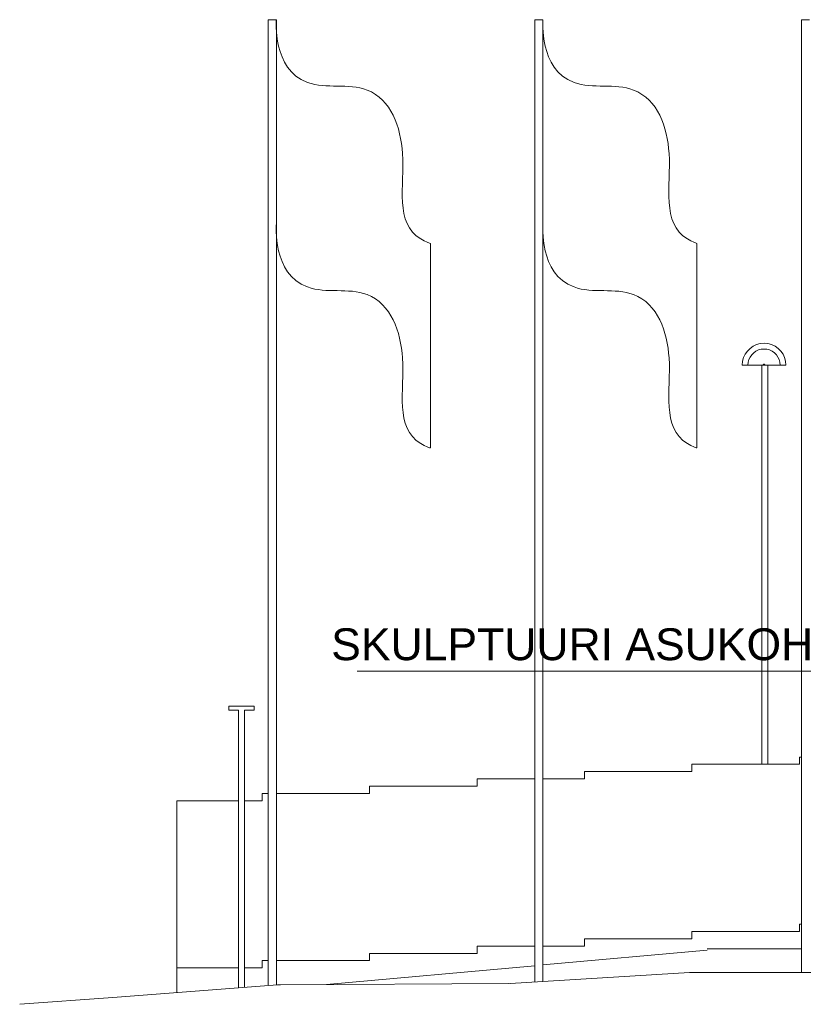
# Model space of a CAD drawing. Header units: millimetres. Extents: x 641988563 to 642234695, y 6457251462 to 6457368821.
# Tile 215 of 223: x 642217052 to 642226894, y 6457251462 to 6457263828. Entities that reach past the tile are written whole.
import ezdxf

# ---------------------------------------------------------------- set-up
doc = ezdxf.new("R2010")
doc.units = ezdxf.units.MM
doc.header["$MEASUREMENT"] = 0
doc.layers.add('_KUU_JOONED', color=7, linetype='Continuous')
doc.layers.add('_KUU_TEKST', color=7, linetype='Continuous')
doc.styles.add('GENERATED_STYLE_4', font='arial.ttf')

msp = doc.modelspace()

# ---------------------------------------------------------------- linework, layer by layer
at = {"color": 253, "linetype": 'Continuous', "lineweight": 13, "true_color": 0xaaaaaa}
for p, q in [((642220173.523, 6457263828.078), (642220275.523, 6457263828.078)), ((642220173.523, 6457251706.68), (642220173.523, 6457263828.078)), ((642220275.523, 6457251707.253), (642220275.523, 6457263828.078)), ((642223521.652, 6457263828.078), (642223623.652, 6457263828.078)), ((642223521.652, 6457251742.336), (642223521.652, 6457263828.078)), ((642223623.652, 6457251748.477), (642223623.652, 6457263828.078)), ((642226869.781, 6457263828.078), (642226971.781, 6457263828.078)), ((642226869.781, 6457251859.249), (642226869.781, 6457263828.078)), ((642222209.998, 6457261017.914), (642222209.998, 6457258448.771)), ((642225558.127, 6457261017.914), (642225558.127, 6457258448.771)), ((642226191.257, 6457259666.133), (642226225.052, 6457259699.928)), ((642226225.052, 6457259699.928), (642226264.202, 6457259727.341)), ((642226264.202, 6457259727.341), (642226307.517, 6457259747.539)), ((642226299.467, 6457259664.723), (642226331.359, 6457259679.595)), ((642226307.517, 6457259747.539), (642226353.681, 6457259759.909)), ((642226331.359, 6457259679.595), (642226365.35, 6457259688.703)), ((642226353.681, 6457259759.909), (642226401.293, 6457259764.074)), ((642226365.35, 6457259688.703), (642226400.406, 6457259691.77)), ((642226400.406, 6457259691.77), (642226435.461, 6457259688.703)), ((642226401.293, 6457259764.074), (642226448.904, 6457259759.909)), ((642226435.461, 6457259688.703), (642226469.452, 6457259679.595)), ((642226448.904, 6457259759.909), (642226495.068, 6457259747.539)), ((642226469.452, 6457259679.595), (642226501.344, 6457259664.723)), ((642226495.068, 6457259747.539), (642226538.384, 6457259727.341)), ((642226538.384, 6457259727.341), (642226577.533, 6457259699.928)), ((642226577.533, 6457259699.928), (642226611.328, 6457259666.133)), ((642226131.276, 6457259537.502), (642226143.646, 6457259583.667)), ((642226143.646, 6457259583.667), (642226163.844, 6457259626.982)), ((642226163.844, 6457259626.982), (642226191.257, 6457259666.133)), ((642226201.595, 6457259524.947), (642226210.702, 6457259558.937)), ((642226210.702, 6457259558.937), (642226225.574, 6457259590.83)), ((642226225.574, 6457259590.83), (642226245.758, 6457259619.656)), ((642226245.758, 6457259619.656), (642226270.641, 6457259644.539)), ((642226270.641, 6457259644.539), (642226299.467, 6457259664.723)), ((642226501.344, 6457259664.723), (642226530.17, 6457259644.539)), ((642226530.17, 6457259644.539), (642226555.053, 6457259619.656)), ((642226555.053, 6457259619.656), (642226575.237, 6457259590.83)), ((642226575.237, 6457259590.83), (642226590.109, 6457259558.937)), ((642226590.109, 6457259558.937), (642226599.216, 6457259524.947)), ((642226611.328, 6457259666.133), (642226638.741, 6457259626.982)), ((642226638.741, 6457259626.982), (642226658.939, 6457259583.667)), ((642226658.939, 6457259583.667), (642226671.309, 6457259537.502)), ((642226127.111, 6457259489.891), (642226131.276, 6457259537.502)), ((642226675.475, 6457259489.891), (642226127.111, 6457259489.891)), ((642226198.528, 6457259489.891), (642226201.595, 6457259524.947)), ((642226374.121, 6457254476.127), (642226374.121, 6457259489.891)), ((642226387.667, 6457259489.891), (642226387.85, 6457259491.981)), ((642226387.85, 6457259491.981), (642226388.393, 6457259494.009)), ((642226388.393, 6457259494.009), (642226389.28, 6457259495.911)), ((642226389.28, 6457259495.911), (642226390.484, 6457259497.63)), ((642226390.484, 6457259497.63), (642226391.968, 6457259499.115)), ((642226391.253, 6457259489.891), (642226391.436, 6457259491.981)), ((642226391.436, 6457259491.981), (642226391.979, 6457259494.009)), ((642226391.968, 6457259499.115), (642226393.688, 6457259500.318)), ((642226391.979, 6457259494.009), (642226392.866, 6457259495.911)), ((642226392.866, 6457259495.911), (642226394.07, 6457259497.63)), ((642226393.688, 6457259500.318), (642226395.59, 6457259501.205)), ((642226394.07, 6457259497.63), (642226395.554, 6457259499.115)), ((642226395.554, 6457259499.115), (642226397.273, 6457259500.318)), ((642226395.59, 6457259501.205), (642226397.617, 6457259501.749)), ((642226397.273, 6457259500.318), (642226399.176, 6457259501.205)), ((642226397.617, 6457259501.749), (642226399.708, 6457259501.932)), ((642226399.176, 6457259501.205), (642226401.203, 6457259501.749)), ((642226399.708, 6457259501.932), (642226401.799, 6457259501.749)), ((642226401.203, 6457259501.749), (642226401.501, 6457259501.775)), ((642226401.799, 6457259501.749), (642226403.826, 6457259501.205)), ((642226403.826, 6457259501.205), (642226405.729, 6457259500.318)), ((642226405.729, 6457259500.318), (642226407.448, 6457259499.115)), ((642226407.448, 6457259499.115), (642226408.932, 6457259497.63)), ((642226408.932, 6457259497.63), (642226410.136, 6457259495.911)), ((642226410.136, 6457259495.911), (642226411.023, 6457259494.009)), ((642226411.023, 6457259494.009), (642226411.566, 6457259491.981)), ((642226411.566, 6457259491.981), (642226411.749, 6457259489.891)), ((642226449.588, 6457254476.127), (642226449.588, 6457259489.891)), ((642226599.216, 6457259524.947), (642226602.283, 6457259489.891)), ((642226671.309, 6457259537.502), (642226675.475, 6457259489.891)), ((642219676.886, 6457255204.851), (642219996.886, 6457255204.851)), ((642219676.886, 6457255154.851), (642219676.886, 6457255204.851)), ((642219676.886, 6457255154.851), (642219799.21, 6457255154.851)), ((642219799.21, 6457251669.44), (642219799.216, 6457255154.851)), ((642219874.56, 6457255154.851), (642219996.886, 6457255154.851)), ((642219874.56, 6457251675.341), (642219874.566, 6457255154.851)), ((642219996.886, 6457255154.851), (642219996.886, 6457255204.851)), ((642226869.781, 6457254567.688), (642226845.671, 6457254567.688)), ((642226845.671, 6457254476.127), (642226845.671, 6457254567.688)), ((642225495.671, 6457254384.565), (642224145.671, 6457254384.565)), ((642224145.671, 6457254293.004), (642224145.671, 6457254384.565)), ((642226845.671, 6457254476.127), (642225495.671, 6457254476.127)), ((642225495.671, 6457254384.565), (642225495.671, 6457254476.127)), ((642223521.652, 6457254293.004), (642222795.671, 6457254293.004)), ((642222799.207, 6457254293.004), (642222795.671, 6457254293.004)), ((642222795.671, 6457254201.442), (642222795.671, 6457254293.004)), ((642224145.671, 6457254293.004), (642223623.652, 6457254293.004)), ((642221874.566, 6457254201.442), (642221445.671, 6457254201.442)), ((642221445.671, 6457254109.881), (642221445.671, 6457254201.442)), ((642222795.671, 6457254201.442), (642221874.566, 6457254201.442)), ((642219799.21, 6457254018.32), (642219024.65, 6457254018.32)), ((642219024.65, 6457251608.782), (642219024.65, 6457254018.32)), ((642220095.671, 6457254018.32), (642219874.56, 6457254018.32)), ((642220173.523, 6457254109.881), (642220095.671, 6457254109.881)), ((642220095.671, 6457254018.32), (642220095.671, 6457254109.881)), ((642221445.671, 6457254109.881), (642220275.523, 6457254109.881)), ((642226845.671, 6457252467.688), (642226869.781, 6457252467.688)), ((642226845.671, 6457252467.688), (642226845.671, 6457252376.127)), ((642224145.671, 6457252284.565), (642225495.671, 6457252284.565)), ((642224145.671, 6457252284.565), (642224145.671, 6457252193.004)), ((642225495.671, 6457252376.127), (642226845.671, 6457252376.127)), ((642225495.671, 6457252376.127), (642225495.671, 6457252284.565)), ((642222795.671, 6457252193.004), (642222799.207, 6457252193.004)), ((642222795.671, 6457252193.004), (642223521.652, 6457252193.004)), ((642222795.671, 6457252193.004), (642222795.671, 6457252101.442)), ((642223623.652, 6457252193.004), (642224145.671, 6457252193.004)), ((642223623.652, 6457251955.625), (642225686.349, 6457252141.233)), ((642225686.349, 6457252159.249), (642226869.781, 6457252159.249)), ((642221445.671, 6457252101.442), (642221874.566, 6457252101.442)), ((642221445.671, 6457252101.442), (642221445.671, 6457252009.881)), ((642221874.566, 6457252101.442), (642222795.671, 6457252101.442)), ((642219024.65, 6457251918.32), (642219799.21, 6457251918.32)), ((642219874.56, 6457251918.32), (642220095.671, 6457251918.32)), ((642220095.671, 6457252009.881), (642220173.523, 6457252009.881)), ((642220095.671, 6457252009.881), (642220095.671, 6457251918.32)), ((642220275.523, 6457252009.881), (642221445.671, 6457252009.881)), ((642220905.863, 6457251711.078), (642223521.652, 6457251946.446))]:
    msp.add_line(p, q, dxfattribs=at)
at = {"color": 7, "linetype": 'Continuous', "lineweight": 5}
msp.add_line((642227359.761, 6457255647.087), (642221289.453, 6457255647.087), dxfattribs=at)
at = {"color": 7, "linetype": 'Continuous', "lineweight": 20}
for p, q in [((642225463.561, 6457251859.249), (642223211.315, 6457251723.652)), ((642227593.534, 6457251859.249), (642225463.561, 6457251859.249)), ((642220287.856, 6457251707.707), (642218219.715, 6457251545.746)), ((642220296.228, 6457251707.651), (642220287.856, 6457251707.707)), ((642220300.308, 6457251707.626), (642220296.228, 6457251707.651)), ((642220309.083, 6457251707.587), (642220300.308, 6457251707.626)), ((642220318.207, 6457251707.559), (642220309.083, 6457251707.587)), ((642220327.401, 6457251707.544), (642220318.207, 6457251707.559)), ((642223193.411, 6457251723.642), (642220327.401, 6457251707.544)), ((642223202.229, 6457251723.639), (642223193.411, 6457251723.642)), ((642218219.715, 6457251545.746), (642217051.912, 6457251461.581))]:
    msp.add_line(p, q, dxfattribs=at)
at = {"layer": '_KUU_JOONED', "color": 253, "linetype": 'Continuous', "lineweight": 13, "true_color": 0xaaaaaa}
for points in [[(642220275.523, 6457263828.078), (642220275.523, 6457263828.078), (642220221.32, 6457263199.658), (642220665.602, 6457263039.958), (642220906.382, 6457262953.408), (642221175.428, 6457263035.434), (642221413.918, 6457262944.428), (642221718.154, 6457262828.334), (642221837.99, 6457262479.829), (642221859.723, 6457262148.348), (642221886.491, 6457261740.053), (642221758.07, 6457261272.852), (642222090.586, 6457261073.639), (642222147.2, 6457261039.721), (642222209.998, 6457261017.914), (642222209.998, 6457261017.914)], [(642223623.652, 6457263828.078), (642223623.652, 6457263828.078), (642223569.449, 6457263199.658), (642224013.731, 6457263039.958), (642224254.511, 6457262953.408), (642224523.557, 6457263035.434), (642224762.047, 6457262944.428), (642225066.283, 6457262828.334), (642225186.119, 6457262479.829), (642225207.852, 6457262148.348), (642225234.62, 6457261740.053), (642225106.199, 6457261272.852), (642225438.715, 6457261073.639), (642225495.329, 6457261039.721), (642225558.127, 6457261017.914), (642225558.127, 6457261017.914)], [(642220275.523, 6457261258.935), (642220275.523, 6457261258.935), (642220221.32, 6457260630.515), (642220665.602, 6457260470.815), (642220906.382, 6457260384.265), (642221175.428, 6457260466.291), (642221413.918, 6457260375.285), (642221718.154, 6457260259.191), (642221837.99, 6457259910.686), (642221859.723, 6457259579.205), (642221886.491, 6457259170.91), (642221758.07, 6457258703.709), (642222090.586, 6457258504.496), (642222147.2, 6457258470.578), (642222209.998, 6457258448.771), (642222209.998, 6457258448.771)], [(642223623.652, 6457261258.935), (642223623.652, 6457261258.935), (642223569.449, 6457260630.515), (642224013.731, 6457260470.815), (642224254.511, 6457260384.265), (642224523.557, 6457260466.291), (642224762.047, 6457260375.285), (642225066.283, 6457260259.191), (642225186.119, 6457259910.686), (642225207.852, 6457259579.205), (642225234.62, 6457259170.91), (642225106.199, 6457258703.709), (642225438.715, 6457258504.496), (642225495.329, 6457258470.578), (642225558.127, 6457258448.771), (642225558.127, 6457258448.771)]]:
    msp.add_open_spline(points, degree=3, knots=[0, 0, 0, 0, 1, 1, 1, 2, 2, 2, 3, 3, 3, 4, 4, 4, 5, 5, 5, 5], dxfattribs=at)

# ---------------------------------------------------------------- texts
at = {"layer": '_KUU_TEKST', "color": 7, "linetype": 'Continuous', "lineweight": 5, "insert": (642227359.761, 6457255980.939), "char_height": 400, "attachment_point": 6, "style": 'GENERATED_STYLE_4'}
msp.add_mtext('\\A1;{\\fArial Baltic|b0|i0|c186|p34;SKULPTUURI ASUKOHT}', dxfattribs=at)

doc.saveas('drawing.dxf')
